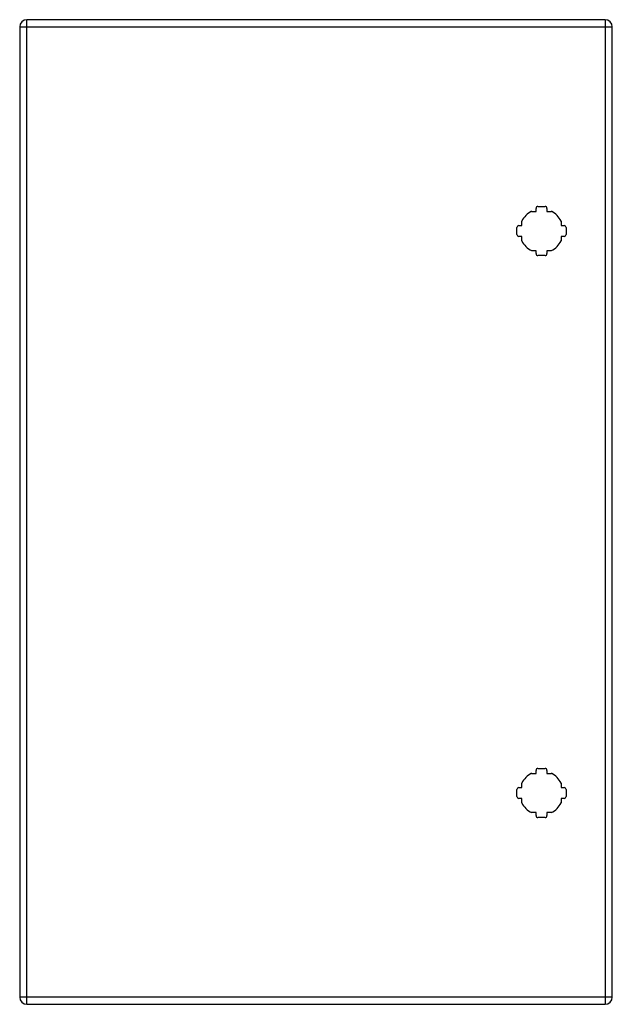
# Model space of a CAD drawing. Header units: inches. Extents: x 22.9 to 34.8, y 5.3 to 25.1.
import ezdxf

# ---------------------------------------------------------------- set-up
doc = ezdxf.new("R2010")
doc.units = ezdxf.units.IN
doc.header["$MEASUREMENT"] = 0
doc.layers.add('Visible Edges(ANSI)', color=7, linetype='Continuous', lineweight=25)
doc.layers.add('Visible Tangent Edges(ANSI)', color=7, linetype='Continuous', lineweight=25)

msp = doc.modelspace()

# ---------------------------------------------------------------- linework, layer by layer
at = {"layer": 'Visible Edges(ANSI)'}
for p, q in [((22.912, 24.979), (22.912, 5.468)), ((34.684, 25.125), (23.058, 25.125)), ((34.83, 5.468), (34.83, 24.979)), ((33.207, 21.27), (33.296, 21.27)), ((33.296, 21.27), (33.296, 21.33)), ((33.336, 21.37), (33.477, 21.37)), ((33.516, 21.33), (33.516, 21.27)), ((33.516, 21.27), (33.605, 21.27)), ((33.011, 20.985), (33.011, 21.074)), ((33.802, 21.074), (33.802, 20.985)), ((32.911, 20.804), (32.911, 20.945)), ((32.951, 20.985), (33.011, 20.985)), ((33.802, 20.985), (33.862, 20.985)), ((33.901, 20.945), (33.901, 20.804)), ((33.011, 20.765), (32.951, 20.765)), ((33.011, 20.676), (33.011, 20.765)), ((33.862, 20.765), (33.802, 20.765)), ((33.802, 20.765), (33.802, 20.676)), ((33.296, 20.479), (33.207, 20.479)), ((33.296, 20.419), (33.296, 20.479)), ((33.605, 20.479), (33.516, 20.479)), ((33.516, 20.479), (33.516, 20.419)), ((33.477, 20.38), (33.336, 20.38)), ((33.207, 9.967), (33.296, 9.967)), ((33.296, 9.967), (33.296, 10.027)), ((33.336, 10.067), (33.477, 10.067)), ((33.516, 10.027), (33.516, 9.967)), ((33.516, 9.967), (33.605, 9.967)), ((33.011, 9.682), (33.011, 9.771)), ((33.802, 9.771), (33.802, 9.682)), ((32.911, 9.501), (32.911, 9.642)), ((32.951, 9.682), (33.011, 9.682)), ((33.802, 9.682), (33.862, 9.682)), ((33.901, 9.642), (33.901, 9.501)), ((33.011, 9.462), (32.951, 9.462)), ((33.011, 9.373), (33.011, 9.462)), ((33.862, 9.462), (33.802, 9.462)), ((33.802, 9.462), (33.802, 9.373)), ((33.296, 9.176), (33.207, 9.176)), ((33.296, 9.116), (33.296, 9.176)), ((33.605, 9.176), (33.516, 9.176)), ((33.516, 9.176), (33.516, 9.116)), ((33.477, 9.077), (33.336, 9.077)), ((23.058, 5.322), (34.684, 5.322))]:
    msp.add_line(p, q, dxfattribs=at)
for centre, radius, start, end in [((23.058, 24.979), 0.146, 90, 180), ((34.684, 24.979), 0.146, 0, 90), ((33.406, 20.875), 0.443, 116.7049, 153.2951), ((33.336, 21.33), 0.0394, 90, 180), ((33.477, 21.33), 0.0394, 0, 90), ((33.406, 20.875), 0.443, 26.7049, 63.2951), ((32.951, 20.945), 0.0394, 90, 180), ((32.951, 20.804), 0.0394, 180, 270), ((33.862, 20.945), 0.0394, 0, 90), ((33.862, 20.804), 0.0394, 270, 0), ((33.406, 20.875), 0.443, 206.7049, 243.2951), ((33.406, 20.875), 0.443, 296.7049, 333.2951), ((33.336, 20.419), 0.0394, 180, 270), ((33.477, 20.419), 0.0394, 270, 0), ((33.406, 9.572), 0.443, 116.7049, 153.2951), ((33.336, 10.027), 0.0394, 90, 180), ((33.477, 10.027), 0.0394, 0, 90), ((33.406, 9.572), 0.443, 26.7049, 63.2951), ((32.951, 9.642), 0.0394, 90, 180), ((33.862, 9.642), 0.0394, 0, 90), ((32.951, 9.501), 0.0394, 180, 270), ((33.406, 9.572), 0.443, 206.7049, 243.2951), ((33.406, 9.572), 0.443, 296.7049, 333.2951), ((33.862, 9.501), 0.0394, 270, 0), ((33.336, 9.116), 0.0394, 180, 270), ((33.477, 9.116), 0.0394, 270, 0), ((23.058, 5.468), 0.146, 180, 270), ((34.684, 5.468), 0.146, 270, 0)]:
    msp.add_arc(centre, radius, start, end, dxfattribs=at)
at = {"layer": 'Visible Tangent Edges(ANSI)'}
for p, q in [((22.912, 24.979), (23.058, 24.979)), ((23.058, 24.979), (23.058, 25.125)), ((23.058, 24.979), (34.684, 24.979)), ((23.058, 5.468), (23.058, 24.979)), ((34.684, 25.125), (34.684, 24.979)), ((34.684, 24.979), (34.83, 24.979)), ((34.684, 24.979), (34.684, 5.468)), ((23.058, 5.468), (22.912, 5.468)), ((23.058, 5.322), (23.058, 5.468)), ((34.684, 5.468), (23.058, 5.468)), ((34.684, 5.468), (34.684, 5.322)), ((34.83, 5.468), (34.684, 5.468))]:
    msp.add_line(p, q, dxfattribs=at)

doc.saveas('drawing.dxf')
